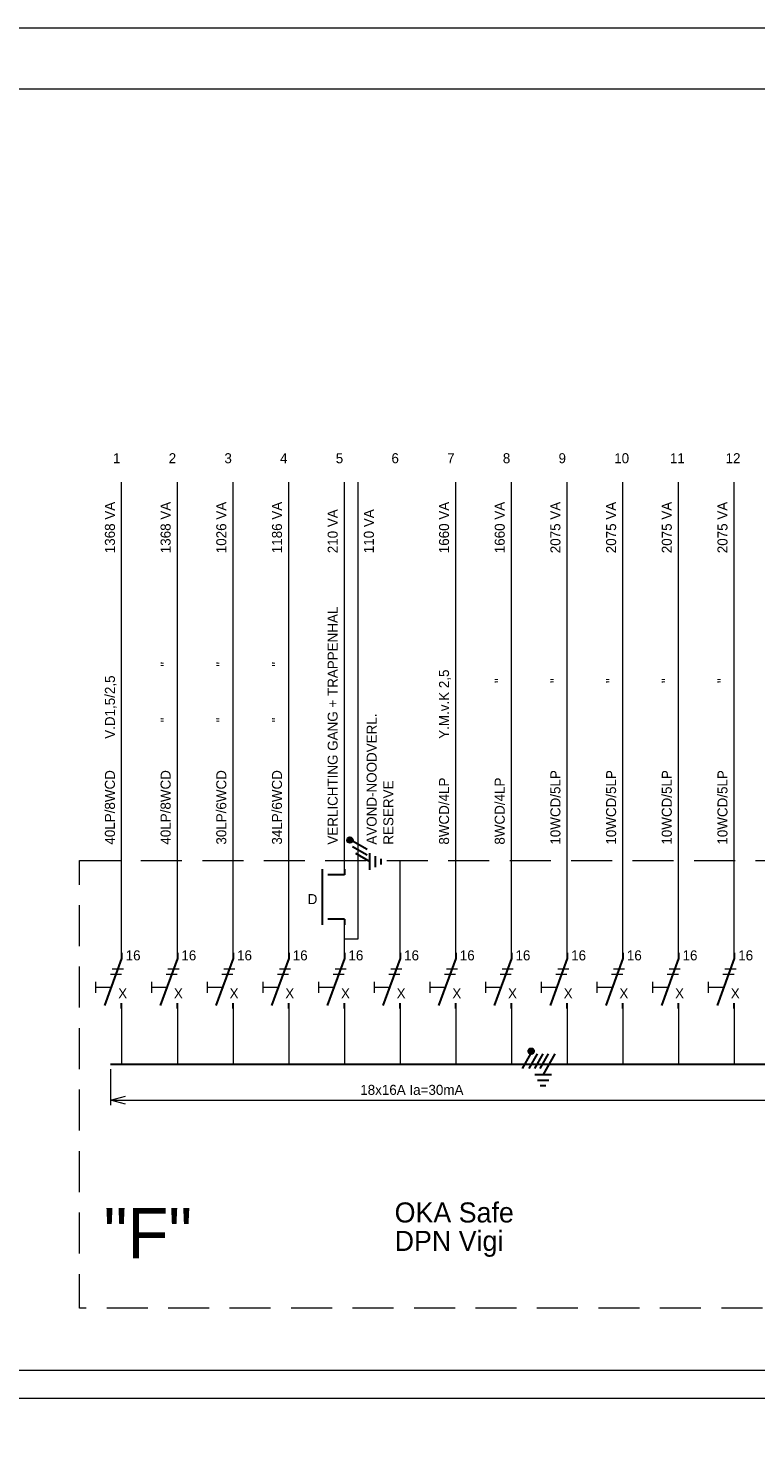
# Model space of a CAD drawing. Header units: millimetres. Extents: x -161.9 to -69.9, y -42.7 to 22.2.
# Tile 6 of 8: x -130 to -117, y -3.1 to 22.2. Entities that reach past the tile are written whole.
import ezdxf

# ---------------------------------------------------------------- set-up
doc = ezdxf.new("R2010")
doc.units = ezdxf.units.MM
doc.header["$PDMODE"] = 3
doc.header["$PDSIZE"] = 1
doc.linetypes.add('DGN3', pattern=[1.103808, 0.735872, -0.367936])
for name, color, linetype in [('11', 7, 'Continuous'), ('52', 7, 'Continuous'), ('53', 7, 'Continuous'), ('BINNENMUUR', 7, 'Continuous'), ('KADER', 7, 'Continuous'), ('SYMBOLEN', 7, 'Continuous')]:
    doc.layers.add(name, color=color, linetype=linetype)
doc.styles.add('dgn001', font='dgn001.shx')
doc.styles.get("Standard").update_dxf_attribs({"font": 'arial.ttf'})
doc.dimstyles.get("Standard").update_dxf_attribs({"dimtxt": 0.18, "dimasz": 0.18, "dimexe": 0.18, "dimexo": 0.0625, "dimgap": 0.09, "dimtad": 0, "dimtih": 1, "dimtoh": 1, "dimdec": 4, "dimzin": 0, "dimdsep": 46, "dimtxsty": 'Standard', "dimcen": 0.09, "dimadec": 0, "dimazin": 0, "dimtfac": 1, "dimtdec": 4, "dimtofl": 0, "dimtmove": 0, "dimatfit": 3, "dimfxl": 1, "dimtolj": 1, "dimtzin": 0, "dimarcsym": 0})

# ---------------------------------------------------------------- blocks, each defined once
blk = doc.blocks.new('ER3')
at = {"layer": '52'}
h = blk.add_hatch(color=3, dxfattribs=at)
edge = h.paths.add_edge_path()
edge.add_arc((0.088, 0.179), 0.05, 0, 360)
at = {"layer": '52', "color": 3, "linetype": 'Continuous', "lineweight": 30}
blk.add_line((0.075, 0.13), (-0.075, -0.13), dxfattribs=at)
blk.add_circle((0.088, 0.179), 0.05, dxfattribs=at)
blk = doc.blocks.new('ER2')
at = {"layer": '52', "color": 3, "linetype": 'Continuous', "lineweight": 30}
for p, q in [((-0.125, 0.13), (-0.275, -0.13)), ((-0.025, 0.13), (-0.175, -0.13)), ((0.075, 0.13), (-0.075, -0.13))]:
    blk.add_line(p, q, dxfattribs=at)
blk = doc.blocks.new('EQ0')
at = {"layer": '11', "color": 3, "linetype": 'Continuous', "lineweight": 30}
for p, q in [((0.075, 0.13), (-0.137, -0.238)), ((-0.287, -0.238), (0.013, -0.238)), ((-0.237, -0.338), (-0.037, -0.338)), ((-0.187, -0.438), (-0.087, -0.438))]:
    blk.add_line(p, q, dxfattribs=at)
blk = doc.blocks.new('AnonymousCell')
at = {"color": 1, "linetype": 'Continuous', "lineweight": 0}
for name, p in [('ER3', (-0.219, 0.104)), ('ER2', (0.101, 0.104)), ('EQ0', (0.22, 0.104))]:
    blk.add_blockref(name, p, dxfattribs=at)
blk = doc.blocks.new('_Open30')
at = {"color": 0, "linetype": 'ByBlock', "lineweight": -2}
for p, q in [((-1, 0.268), (0, 0)), ((0, 0), (-1, -0.268)), ((0, 0), (-1, 0))]:
    blk.add_line(p, q, dxfattribs=at)
blk = doc.blocks.new('*D9076')
at = {"layer": 'BINNENMUUR', "color": 1, "linetype": 'Continuous', "lineweight": 0, "transparency": 16777216}
for p, q in [((-128.568, 3.544), (-128.568, 2.902)), ((-110.919, 3.508), (-110.919, 2.902)), ((-128.298, 2.992), (-111.189, 2.992))]:
    blk.add_line(p, q, dxfattribs=at)
at = {"layer": 'Defpoints', "color": 0, "linetype": 'Continuous', "transparency": 16777216}
for p in [(-128.568, 3.634), (-110.919, 3.598), (-110.919, 2.992)]:
    blk.add_point(p, dxfattribs=at)
at = {"layer": 'BINNENMUUR', "color": 1, "linetype": 'Continuous', "lineweight": 0, "transparency": 16777216, "xscale": 0.27, "yscale": 0.27, "zscale": 0.27, "rotation": 180}
blk.add_blockref('_Open30', (-128.568, 2.992), dxfattribs=at)
at = {"layer": 'BINNENMUUR', "color": 1, "linetype": 'Continuous', "lineweight": 0, "transparency": 16777216, "xscale": 0.27, "yscale": 0.27, "zscale": 0.27}
blk.add_blockref('_Open30', (-110.919, 2.992), dxfattribs=at)
at = {"layer": 'BINNENMUUR', "color": 1, "linetype": 'Continuous', "lineweight": 0, "transparency": 16777216, "insert": (-123.157, 3.174), "char_height": 0.18, "attachment_point": 5, "style": 'dgn001'}
blk.add_mtext('\\A1;18x16A Ia=30mA', dxfattribs=at)
blk = doc.blocks.new('AnonymousCell91')
at = {"layer": 'SYMBOLEN', "color": 1, "linetype": 'Continuous', "lineweight": 0}
for p, q in [((0.015, 0.122), (0.215, 0.122)), ((0.05, 0.216), (0.25, 0.216))]:
    blk.add_line(p, q, dxfattribs=at)
at = {"layer": 'SYMBOLEN', "color": 1, "linetype": 'Continuous', "lineweight": 13}
for p, q in [((-0.249, -0.014), (-0.249, -0.214)), ((0.03, -0.114), (-0.249, -0.114))]:
    blk.add_line(p, q, dxfattribs=at)
blk = doc.blocks.new('EAA042')
at = {"layer": '53', "color": 3, "linetype": 'Continuous', "lineweight": 30}
for p, q in [((0, 0), (0, -0.1)), ((0, -0.1), (-0.308, -0.946)), ((0, -1), (0, -0.9))]:
    blk.add_line(p, q, dxfattribs=at)
blk = doc.blocks.new('AnonymousCell90')
at = {"color": 1, "linetype": 'Continuous', "lineweight": 0}
for name, p in [('EAA042', (-0.149, 0.54)), ('AnonymousCell91', (-0.367, 0.036))]:
    blk.add_blockref(name, p, dxfattribs=at)
blk = doc.blocks.new('AnonymousCell93')
at = {"layer": 'SYMBOLEN', "color": 1, "linetype": 'Continuous', "lineweight": 0}
for p, q in [((0.015, 0.122), (0.215, 0.122)), ((0.05, 0.216), (0.25, 0.216))]:
    blk.add_line(p, q, dxfattribs=at)
at = {"layer": 'SYMBOLEN', "color": 1, "linetype": 'Continuous', "lineweight": 13}
for p, q in [((-0.249, -0.014), (-0.249, -0.214)), ((0.03, -0.114), (-0.249, -0.114))]:
    blk.add_line(p, q, dxfattribs=at)
blk = doc.blocks.new('EAA043')
at = {"layer": '53', "color": 3, "linetype": 'Continuous', "lineweight": 30}
for p, q in [((0, 0), (0, -0.1)), ((0, -0.1), (-0.308, -0.946)), ((0, -1), (0, -0.9))]:
    blk.add_line(p, q, dxfattribs=at)
blk = doc.blocks.new('AnonymousCell92')
at = {"color": 1, "linetype": 'Continuous', "lineweight": 0}
for name, p in [('EAA043', (-0.149, 0.54)), ('AnonymousCell93', (-0.367, 0.036))]:
    blk.add_blockref(name, p, dxfattribs=at)
blk = doc.blocks.new('AnonymousCell95')
at = {"layer": 'SYMBOLEN', "color": 1, "linetype": 'Continuous', "lineweight": 0}
for p, q in [((0.015, 0.122), (0.215, 0.122)), ((0.05, 0.216), (0.25, 0.216))]:
    blk.add_line(p, q, dxfattribs=at)
at = {"layer": 'SYMBOLEN', "color": 1, "linetype": 'Continuous', "lineweight": 13}
for p, q in [((-0.249, -0.014), (-0.249, -0.214)), ((0.03, -0.114), (-0.249, -0.114))]:
    blk.add_line(p, q, dxfattribs=at)
blk = doc.blocks.new('EAA044')
at = {"layer": '53', "color": 3, "linetype": 'Continuous', "lineweight": 30}
for p, q in [((0, 0), (0, -0.1)), ((0, -0.1), (-0.308, -0.946)), ((0, -1), (0, -0.9))]:
    blk.add_line(p, q, dxfattribs=at)
blk = doc.blocks.new('AnonymousCell94')
at = {"color": 1, "linetype": 'Continuous', "lineweight": 0}
for name, p in [('EAA044', (-0.149, 0.54)), ('AnonymousCell95', (-0.367, 0.036))]:
    blk.add_blockref(name, p, dxfattribs=at)
blk = doc.blocks.new('AnonymousCell97')
at = {"layer": 'SYMBOLEN', "color": 1, "linetype": 'Continuous', "lineweight": 0}
for p, q in [((0.015, 0.122), (0.215, 0.122)), ((0.05, 0.216), (0.25, 0.216))]:
    blk.add_line(p, q, dxfattribs=at)
at = {"layer": 'SYMBOLEN', "color": 1, "linetype": 'Continuous', "lineweight": 13}
for p, q in [((-0.249, -0.014), (-0.249, -0.214)), ((0.03, -0.114), (-0.249, -0.114))]:
    blk.add_line(p, q, dxfattribs=at)
blk = doc.blocks.new('EAA045')
at = {"layer": '53', "color": 3, "linetype": 'Continuous', "lineweight": 30}
for p, q in [((0, 0), (0, -0.1)), ((0, -0.1), (-0.308, -0.946)), ((0, -1), (0, -0.9))]:
    blk.add_line(p, q, dxfattribs=at)
blk = doc.blocks.new('AnonymousCell96')
at = {"color": 1, "linetype": 'Continuous', "lineweight": 0}
for name, p in [('EAA045', (-0.149, 0.54)), ('AnonymousCell97', (-0.367, 0.036))]:
    blk.add_blockref(name, p, dxfattribs=at)
blk = doc.blocks.new('AnonymousCell99')
at = {"layer": 'SYMBOLEN', "color": 1, "linetype": 'Continuous', "lineweight": 0}
for p, q in [((0.015, 0.122), (0.215, 0.122)), ((0.05, 0.216), (0.25, 0.216))]:
    blk.add_line(p, q, dxfattribs=at)
at = {"layer": 'SYMBOLEN', "color": 1, "linetype": 'Continuous', "lineweight": 13}
for p, q in [((-0.249, -0.014), (-0.249, -0.214)), ((0.03, -0.114), (-0.249, -0.114))]:
    blk.add_line(p, q, dxfattribs=at)
blk = doc.blocks.new('EAA046')
at = {"layer": '53', "color": 3, "linetype": 'Continuous', "lineweight": 30}
for p, q in [((0, 0), (0, -0.1)), ((0, -0.1), (-0.308, -0.946)), ((0, -1), (0, -0.9))]:
    blk.add_line(p, q, dxfattribs=at)
blk = doc.blocks.new('AnonymousCell98')
at = {"color": 1, "linetype": 'Continuous', "lineweight": 0}
for name, p in [('EAA046', (-0.149, 0.54)), ('AnonymousCell99', (-0.367, 0.036))]:
    blk.add_blockref(name, p, dxfattribs=at)
blk = doc.blocks.new('AnonymousCell101')
at = {"layer": 'SYMBOLEN', "color": 1, "linetype": 'Continuous', "lineweight": 0}
for p, q in [((0.015, 0.122), (0.215, 0.122)), ((0.05, 0.216), (0.25, 0.216))]:
    blk.add_line(p, q, dxfattribs=at)
at = {"layer": 'SYMBOLEN', "color": 1, "linetype": 'Continuous', "lineweight": 13}
for p, q in [((-0.249, -0.014), (-0.249, -0.214)), ((0.03, -0.114), (-0.249, -0.114))]:
    blk.add_line(p, q, dxfattribs=at)
blk = doc.blocks.new('EAA047')
at = {"layer": '53', "color": 3, "linetype": 'Continuous', "lineweight": 30}
for p, q in [((0, 0), (0, -0.1)), ((0, -0.1), (-0.308, -0.946)), ((0, -1), (0, -0.9))]:
    blk.add_line(p, q, dxfattribs=at)
blk = doc.blocks.new('AnonymousCell100')
at = {"color": 1, "linetype": 'Continuous', "lineweight": 0}
for name, p in [('EAA047', (-0.149, 0.54)), ('AnonymousCell101', (-0.367, 0.036))]:
    blk.add_blockref(name, p, dxfattribs=at)
blk = doc.blocks.new('AnonymousCell103')
at = {"layer": 'SYMBOLEN', "color": 1, "linetype": 'Continuous', "lineweight": 0}
for p, q in [((0.015, 0.122), (0.215, 0.122)), ((0.05, 0.216), (0.25, 0.216))]:
    blk.add_line(p, q, dxfattribs=at)
at = {"layer": 'SYMBOLEN', "color": 1, "linetype": 'Continuous', "lineweight": 13}
for p, q in [((-0.249, -0.014), (-0.249, -0.214)), ((0.03, -0.114), (-0.249, -0.114))]:
    blk.add_line(p, q, dxfattribs=at)
blk = doc.blocks.new('EAA048')
at = {"layer": '53', "color": 3, "linetype": 'Continuous', "lineweight": 30}
for p, q in [((0, 0), (0, -0.1)), ((0, -0.1), (-0.308, -0.946)), ((0, -1), (0, -0.9))]:
    blk.add_line(p, q, dxfattribs=at)
blk = doc.blocks.new('AnonymousCell102')
at = {"color": 1, "linetype": 'Continuous', "lineweight": 0}
for name, p in [('EAA048', (-0.149, 0.54)), ('AnonymousCell103', (-0.367, 0.036))]:
    blk.add_blockref(name, p, dxfattribs=at)
blk = doc.blocks.new('AnonymousCell105')
at = {"layer": 'SYMBOLEN', "color": 1, "linetype": 'Continuous', "lineweight": 0}
for p, q in [((0.015, 0.122), (0.215, 0.122)), ((0.05, 0.216), (0.25, 0.216))]:
    blk.add_line(p, q, dxfattribs=at)
at = {"layer": 'SYMBOLEN', "color": 1, "linetype": 'Continuous', "lineweight": 13}
for p, q in [((-0.249, -0.014), (-0.249, -0.214)), ((0.03, -0.114), (-0.249, -0.114))]:
    blk.add_line(p, q, dxfattribs=at)
blk = doc.blocks.new('EAA049')
at = {"layer": '53', "color": 3, "linetype": 'Continuous', "lineweight": 30}
for p, q in [((0, 0), (0, -0.1)), ((0, -0.1), (-0.308, -0.946)), ((0, -1), (0, -0.9))]:
    blk.add_line(p, q, dxfattribs=at)
blk = doc.blocks.new('AnonymousCell104')
at = {"color": 1, "linetype": 'Continuous', "lineweight": 0}
for name, p in [('EAA049', (-0.149, 0.54)), ('AnonymousCell105', (-0.367, 0.036))]:
    blk.add_blockref(name, p, dxfattribs=at)
blk = doc.blocks.new('AnonymousCell107')
at = {"layer": 'SYMBOLEN', "color": 1, "linetype": 'Continuous', "lineweight": 0}
for p, q in [((0.015, 0.122), (0.215, 0.122)), ((0.05, 0.216), (0.25, 0.216))]:
    blk.add_line(p, q, dxfattribs=at)
at = {"layer": 'SYMBOLEN', "color": 1, "linetype": 'Continuous', "lineweight": 13}
for p, q in [((-0.249, -0.014), (-0.249, -0.214)), ((0.03, -0.114), (-0.249, -0.114))]:
    blk.add_line(p, q, dxfattribs=at)
blk = doc.blocks.new('EAA050')
at = {"layer": '53', "color": 3, "linetype": 'Continuous', "lineweight": 30}
for p, q in [((0, 0), (0, -0.1)), ((0, -0.1), (-0.308, -0.946)), ((0, -1), (0, -0.9))]:
    blk.add_line(p, q, dxfattribs=at)
blk = doc.blocks.new('AnonymousCell106')
at = {"color": 1, "linetype": 'Continuous', "lineweight": 0}
for name, p in [('EAA050', (-0.149, 0.54)), ('AnonymousCell107', (-0.367, 0.036))]:
    blk.add_blockref(name, p, dxfattribs=at)
blk = doc.blocks.new('AnonymousCell109')
at = {"layer": 'SYMBOLEN', "color": 1, "linetype": 'Continuous', "lineweight": 0}
for p, q in [((0.015, 0.122), (0.215, 0.122)), ((0.05, 0.216), (0.25, 0.216))]:
    blk.add_line(p, q, dxfattribs=at)
at = {"layer": 'SYMBOLEN', "color": 1, "linetype": 'Continuous', "lineweight": 13}
for p, q in [((-0.249, -0.014), (-0.249, -0.214)), ((0.03, -0.114), (-0.249, -0.114))]:
    blk.add_line(p, q, dxfattribs=at)
blk = doc.blocks.new('EAA051')
at = {"layer": '53', "color": 3, "linetype": 'Continuous', "lineweight": 30}
for p, q in [((0, 0), (0, -0.1)), ((0, -0.1), (-0.308, -0.946)), ((0, -1), (0, -0.9))]:
    blk.add_line(p, q, dxfattribs=at)
blk = doc.blocks.new('AnonymousCell108')
at = {"color": 1, "linetype": 'Continuous', "lineweight": 0}
for name, p in [('EAA051', (-0.149, 0.54)), ('AnonymousCell109', (-0.367, 0.036))]:
    blk.add_blockref(name, p, dxfattribs=at)
blk = doc.blocks.new('AnonymousCell111')
at = {"layer": 'SYMBOLEN', "color": 1, "linetype": 'Continuous', "lineweight": 0}
for p, q in [((0.015, 0.122), (0.215, 0.122)), ((0.05, 0.216), (0.25, 0.216))]:
    blk.add_line(p, q, dxfattribs=at)
at = {"layer": 'SYMBOLEN', "color": 1, "linetype": 'Continuous', "lineweight": 13}
for p, q in [((-0.249, -0.014), (-0.249, -0.214)), ((0.03, -0.114), (-0.249, -0.114))]:
    blk.add_line(p, q, dxfattribs=at)
blk = doc.blocks.new('EAA052')
at = {"layer": '53', "color": 3, "linetype": 'Continuous', "lineweight": 30}
for p, q in [((0, 0), (0, -0.1)), ((0, -0.1), (-0.308, -0.946)), ((0, -1), (0, -0.9))]:
    blk.add_line(p, q, dxfattribs=at)
blk = doc.blocks.new('AnonymousCell110')
at = {"color": 1, "linetype": 'Continuous', "lineweight": 0}
for name, p in [('EAA052', (-0.149, 0.54)), ('AnonymousCell111', (-0.367, 0.036))]:
    blk.add_blockref(name, p, dxfattribs=at)
blk = doc.blocks.new('AnonymousCell113')
at = {"layer": 'SYMBOLEN', "color": 1, "linetype": 'Continuous', "lineweight": 0}
for p, q in [((0.015, 0.122), (0.215, 0.122)), ((0.05, 0.216), (0.25, 0.216))]:
    blk.add_line(p, q, dxfattribs=at)
at = {"layer": 'SYMBOLEN', "color": 1, "linetype": 'Continuous', "lineweight": 13}
for p, q in [((-0.249, -0.014), (-0.249, -0.214)), ((0.03, -0.114), (-0.249, -0.114))]:
    blk.add_line(p, q, dxfattribs=at)
blk = doc.blocks.new('EAA053')
at = {"layer": '53', "color": 3, "linetype": 'Continuous', "lineweight": 30}
for p, q in [((0, 0), (0, -0.1)), ((0, -0.1), (-0.308, -0.946)), ((0, -1), (0, -0.9))]:
    blk.add_line(p, q, dxfattribs=at)
blk = doc.blocks.new('AnonymousCell112')
at = {"color": 1, "linetype": 'Continuous', "lineweight": 0}
for name, p in [('EAA053', (-0.149, 0.54)), ('AnonymousCell113', (-0.367, 0.036))]:
    blk.add_blockref(name, p, dxfattribs=at)
blk = doc.blocks.new('EAA36')
at = {"layer": '53', "color": 3, "linetype": 'Continuous', "lineweight": 30}
for p, q in [((-0.4, 1), (-0.4, 0)), ((0, 0.9), (-0.3, 0.9)), ((0, 1), (0, 0.9)), ((0, 0.1), (-0.3, 0.1)), ((0, 0.1), (0, 0))]:
    blk.add_line(p, q, dxfattribs=at)
blk = doc.blocks.new('EQ03')
at = {"layer": '11', "color": 3, "linetype": 'Continuous', "lineweight": 30}
for p, q in [((-0.13, 0.074), (0.13, -0.076)), ((0.13, -0.226), (0.13, 0.074)), ((0.23, -0.176), (0.23, 0.024)), ((0.33, -0.126), (0.33, -0.026))]:
    blk.add_line(p, q, dxfattribs=at)
blk = doc.blocks.new('ER52')
at = {"layer": '52'}
h = blk.add_hatch(color=3, dxfattribs=at)
edge = h.paths.add_edge_path()
edge.add_arc((-0.178, 0.088), 0.05, 0, 360)
at = {"layer": '52', "color": 3, "linetype": 'Continuous', "lineweight": 30}
for p, q in [((-0.13, 0.074), (0.13, -0.076)), ((-0.13, -0.026), (0.13, -0.176))]:
    blk.add_line(p, q, dxfattribs=at)
blk.add_circle((-0.178, 0.088), 0.05, dxfattribs=at)
blk = doc.blocks.new('AnonymousCell177')
at = {"color": 1, "linetype": 'Continuous', "lineweight": 0}
for name, p in [('ER52', (-0.076, 0.154)), ('EQ03', (-0.025, -0.068))]:
    blk.add_blockref(name, p, dxfattribs=at)
blk = doc.blocks.new('*D9071')
at = {"layer": 'BINNENMUUR', "color": 1, "linetype": 'Continuous', "lineweight": 0, "transparency": 16777216}
for p, q in [((-128.568, 3.544), (-128.568, 2.902)), ((-110.919, 3.508), (-110.919, 2.902)), ((-128.298, 2.992), (-111.189, 2.992))]:
    blk.add_line(p, q, dxfattribs=at)
at = {"layer": 'Defpoints', "color": 0, "linetype": 'Continuous', "transparency": 16777216}
for p in [(-128.568, 3.634), (-110.919, 3.598), (-110.919, 2.992)]:
    blk.add_point(p, dxfattribs=at)
at = {"layer": 'BINNENMUUR', "color": 1, "linetype": 'Continuous', "lineweight": 0, "transparency": 16777216, "xscale": 0.27, "yscale": 0.27, "zscale": 0.27, "rotation": 180}
blk.add_blockref('_Open30', (-128.568, 2.992), dxfattribs=at)
at = {"layer": 'BINNENMUUR', "color": 1, "linetype": 'Continuous', "lineweight": 0, "transparency": 16777216, "xscale": 0.27, "yscale": 0.27, "zscale": 0.27}
blk.add_blockref('_Open30', (-110.919, 2.992), dxfattribs=at)
at = {"layer": 'BINNENMUUR', "color": 1, "linetype": 'Continuous', "lineweight": 0, "transparency": 16777216, "insert": (-123.157, 3.174), "char_height": 0.18, "attachment_point": 5, "style": 'dgn001'}
blk.add_mtext('\\A1;18x16A Ia=30mA', dxfattribs=at)
blk = doc.blocks.new('A1')
at = {"layer": 'KADER', "color": 1, "linetype": 'Continuous', "lineweight": 0}
blk.add_line((91.984, 64.968), (0, 64.968), dxfattribs=at)
at = {"layer": 'KADER', "color": 5, "linetype": 'Continuous', "lineweight": 0, "flags": 128}
blk.add_lwpolyline([(1.094, 1.093), (90.89, 1.093), (90.89, 63.875), (1.094, 63.875), (1.094, 1.093)], dxfattribs=at)
blk = doc.blocks.new('AnonymousCell287')
at = {"color": 1, "linetype": 'Continuous', "lineweight": 0}
blk.add_blockref('A1', (-45.992, -32.484), dxfattribs=at)

msp = doc.modelspace()

# ---------------------------------------------------------------- linework, layer by layer
at = {"layer": 'SYMBOLEN', "color": 1, "linetype": 'Continuous', "lineweight": 13}
for p, q in [((-128.368, 5.634), (-128.368, 14.084)), ((-127.368, 5.634), (-127.368, 14.084)), ((-126.368, 5.634), (-126.368, 14.084)), ((-125.368, 5.634), (-125.368, 14.084)), ((-124.368, 7.138), (-124.368, 14.084)), ((-122.368, 5.634), (-122.368, 14.084)), ((-121.368, 5.634), (-121.368, 14.084)), ((-120.368, 5.634), (-120.368, 14.084)), ((-119.368, 5.634), (-119.368, 14.084)), ((-118.368, 5.634), (-118.368, 14.084)), ((-117.368, 5.634), (-117.368, 14.084)), ((-123.368, 5.634), (-123.368, 7.296)), ((-124.368, 5.634), (-124.368, 6.138))]:
    msp.add_line(p, q, dxfattribs=at)
at = {"layer": 'SYMBOLEN', "color": 1, "linetype": 'Continuous', "lineweight": 0}
for p, q in [((-128.368, 4.634), (-128.368, 3.634)), ((-127.368, 4.634), (-127.368, 3.634)), ((-126.368, 4.634), (-126.368, 3.634)), ((-125.368, 4.634), (-125.368, 3.634)), ((-124.368, 4.634), (-124.368, 3.634)), ((-123.368, 4.634), (-123.368, 3.634)), ((-122.368, 4.634), (-122.368, 3.634)), ((-121.368, 4.634), (-121.368, 3.634)), ((-120.368, 4.634), (-120.368, 3.634)), ((-119.368, 4.634), (-119.368, 3.634)), ((-118.368, 4.634), (-118.368, 3.634)), ((-117.368, 4.634), (-117.368, 3.634))]:
    msp.add_line(p, q, dxfattribs=at)
at = {"layer": 'SYMBOLEN', "color": 1, "linetype": 'Continuous', "lineweight": 30}
msp.add_line((-128.568, 3.634), (-105.168, 3.634), dxfattribs=at)
msp.add_line((-128.568, 3.634), (-105.168, 3.634), dxfattribs=at)
at = {"layer": 'SYMBOLEN', "color": 1, "linetype": 'Continuous', "lineweight": 0, "flags": 128}
for points in [[(-124.368, 5.886), (-124.118, 5.886), (-124.118, 14.084)], [(-106.016, -0.354), (-106.016, -2.366), (-132.016, -2.366)]]:
    msp.add_lwpolyline(points, dxfattribs=at)
at = {"layer": 'SYMBOLEN', "color": 1, "linetype": 'DGN3', "lineweight": 0, "flags": 128}
msp.add_lwpolyline([(-129.126, 7.296), (-76.24, 7.296), (-76.24, -0.746), (-129.126, -0.746), (-129.126, 7.296)], dxfattribs=at)
at = {"layer": 'SYMBOLEN', "color": 1, "linetype": 'Continuous', "lineweight": 13, "flags": 128}
msp.add_lwpolyline([(-90.468, 1.134), (-90.468, -1.866), (-135.016, -1.866)], dxfattribs=at)

# ---------------------------------------------------------------- block references
at = {"color": 1, "linetype": 'Continuous', "lineweight": 0}
for name, p in [('AnonymousCell287', (-115.871, -10.248)), ('AnonymousCell177', (-124.015, 7.418)), ('EAA36', (-124.368, 6.138)), ('AnonymousCell90', (-128.219, 5.094)), ('AnonymousCell92', (-127.219, 5.094)), ('AnonymousCell94', (-126.219, 5.094)), ('AnonymousCell96', (-125.219, 5.094)), ('AnonymousCell98', (-124.219, 5.094)), ('AnonymousCell100', (-123.219, 5.094)), ('AnonymousCell102', (-122.219, 5.094)), ('AnonymousCell104', (-121.219, 5.094)), ('AnonymousCell106', (-120.219, 5.094)), ('AnonymousCell108', (-119.219, 5.094)), ('AnonymousCell110', (-118.219, 5.094)), ('AnonymousCell112', (-117.219, 5.094)), ('AnonymousCell', (-120.883, 3.586))]:
    msp.add_blockref(name, p, dxfattribs=at)

# ---------------------------------------------------------------- texts
at = {"layer": 'SYMBOLEN', "color": 1, "linetype": 'Continuous', "lineweight": 0, "style": 'dgn001'}
for s, height, p in [('1', 0.18, (-128.523, 14.426)), ('2', 0.18, (-127.523, 14.426)), ('3', 0.18, (-126.523, 14.426)), ('4', 0.18, (-125.523, 14.426)), ('5', 0.18, (-124.523, 14.426)), ('6', 0.18, (-123.523, 14.426)), ('7', 0.18, (-122.523, 14.426)), ('8', 0.18, (-121.523, 14.426)), ('9', 0.18, (-120.523, 14.426)), ('10', 0.18, (-119.523, 14.426)), ('11', 0.18, (-118.523, 14.426)), ('12', 0.18, (-117.523, 14.426)), ('16', 0.18, (-128.296, 5.5)), ('16', 0.18, (-127.296, 5.5)), ('16', 0.18, (-126.296, 5.5)), ('16', 0.18, (-125.296, 5.5)), ('16', 0.18, (-124.296, 5.5)), ('16', 0.18, (-123.296, 5.5)), ('16', 0.18, (-122.296, 5.5)), ('16', 0.18, (-121.296, 5.5)), ('16', 0.18, (-120.296, 5.5)), ('16', 0.18, (-119.296, 5.5)), ('16', 0.18, (-118.296, 5.5)), ('16', 0.18, (-117.296, 5.5)), ('X', 0.18, (-128.43, 4.818)), ('X', 0.18, (-127.43, 4.818)), ('X', 0.18, (-126.43, 4.818)), ('X', 0.18, (-125.43, 4.818)), ('X', 0.18, (-124.43, 4.818)), ('X', 0.18, (-123.43, 4.818)), ('X', 0.18, (-122.43, 4.818)), ('X', 0.18, (-121.43, 4.818)), ('X', 0.18, (-120.43, 4.818)), ('X', 0.18, (-119.43, 4.818)), ('X', 0.18, (-118.43, 4.818)), ('X', 0.18, (-117.43, 4.818)), ('"F"', 0.9, (-128.692, 0.152))]:
    msp.add_text(s, height=height, dxfattribs=at).set_placement(p)
for s, p in [('1368 VA', (-128.489, 12.81)), ('1368 VA', (-127.489, 12.81)), ('1026 VA', (-126.489, 12.81)), ('1186 VA', (-125.489, 12.81)), ('1660 VA', (-122.489, 12.81)), ('1660 VA', (-121.489, 12.81)), ('2075 VA', (-120.489, 12.81)), ('2075 VA', (-119.489, 12.81)), ('2075 VA', (-118.489, 12.81)), ('2075 VA', (-117.489, 12.81)), ('210 VA', (-124.489, 12.81)), ('110 VA', (-123.839, 12.81)), ('VERLICHTING GANG + TRAPPENHAL', (-124.489, 7.578)), ('"', (-127.489, 10.774)), ('"', (-126.489, 10.774)), ('"', (-125.489, 10.774)), ('Y.M.v.K 2,5', (-122.489, 9.478)), ('V.D1,5/2,5', (-128.489, 9.478)), ('"', (-121.489, 10.478)), ('"', (-120.489, 10.478)), ('"', (-119.489, 10.478)), ('"', (-118.489, 10.478)), ('"', (-117.489, 10.478)), ('"', (-127.489, 9.774)), ('"', (-126.489, 9.774)), ('"', (-125.489, 9.774)), ('AVOND-NOODVERL.', (-123.789, 7.578)), ('40LP/8WCD', (-128.489, 7.578)), ('40LP/8WCD', (-127.489, 7.578)), ('30LP/6WCD', (-126.489, 7.578)), ('34LP/6WCD', (-125.489, 7.578)), ('10WCD/5LP', (-120.489, 7.578)), ('10WCD/5LP', (-119.489, 7.578)), ('10WCD/5LP', (-118.489, 7.578)), ('10WCD/5LP', (-117.489, 7.578)), ('8WCD/4LP', (-122.489, 7.578)), ('8WCD/4LP', (-121.489, 7.578)), ('RESERVE', (-123.489, 7.578))]:
    msp.add_text(s, height=0.18, rotation=90, dxfattribs=at).set_placement(p)
at = {"layer": 'SYMBOLEN', "color": 1, "linetype": 'Continuous', "lineweight": 13, "style": 'dgn001'}
msp.add_text('D', height=0.18, dxfattribs=at).set_placement((-125.027, 6.51))
at = {"layer": 'SYMBOLEN', "color": 1, "linetype": 'Continuous', "lineweight": 0, "insert": (-123.466, 1.154), "char_height": 0.36, "attachment_point": 1, "line_spacing_factor": 0.85, "style": 'dgn001'}
msp.add_mtext('OKA Safe\\PDPN Vigi', dxfattribs=at)

# ---------------------------------------------------------------- dimensions: what is measured, and where the dimension line sits
at = {"layer": 'BINNENMUUR', "color": 1, "linetype": 'Continuous', "lineweight": 0}
for picture in ['*D9076', '*D9071']:
    dim = msp.add_linear_dim(base=(-110.919, 2.992), p1=(-128.568, 3.634), p2=(-110.919, 3.598), text='18x16A Ia=30mA', dimstyle='Standard', override={"dimscale": 1, "dimtxt": 0.18, "dimasz": 0.27, "dimexe": 0.09, "dimexo": 0.09, "dimgap": 0.09, "dimtad": 1, "dimtih": 0, "dimtoh": 0, "dimdec": 2, "dimlfac": 1, "dimzin": 11, "dimdsep": 46, "dimlunit": 2, "dimtxsty": 'dgn001', "dimblk1": 'Open30', "dimblk2": 'Open30', "dimsah": 1, "dimcen": 0, "dimse1": 0, "dimse2": 0, "dimclrd": 1, "dimclre": 1, "dimclrt": 1, "dimtol": 0, "dimtofl": 1, "dimatfit": 3, "dimfrac": 1, "dimtolj": 1, "dimlwd": 0, "dimlwe": 0}, dxfattribs=at)
    dim.commit()
    dim.dimension.update_dxf_attribs({"geometry": picture, "text_midpoint": (-123.157, 2.992), "dimtype": 160})

doc.saveas('drawing.dxf')
